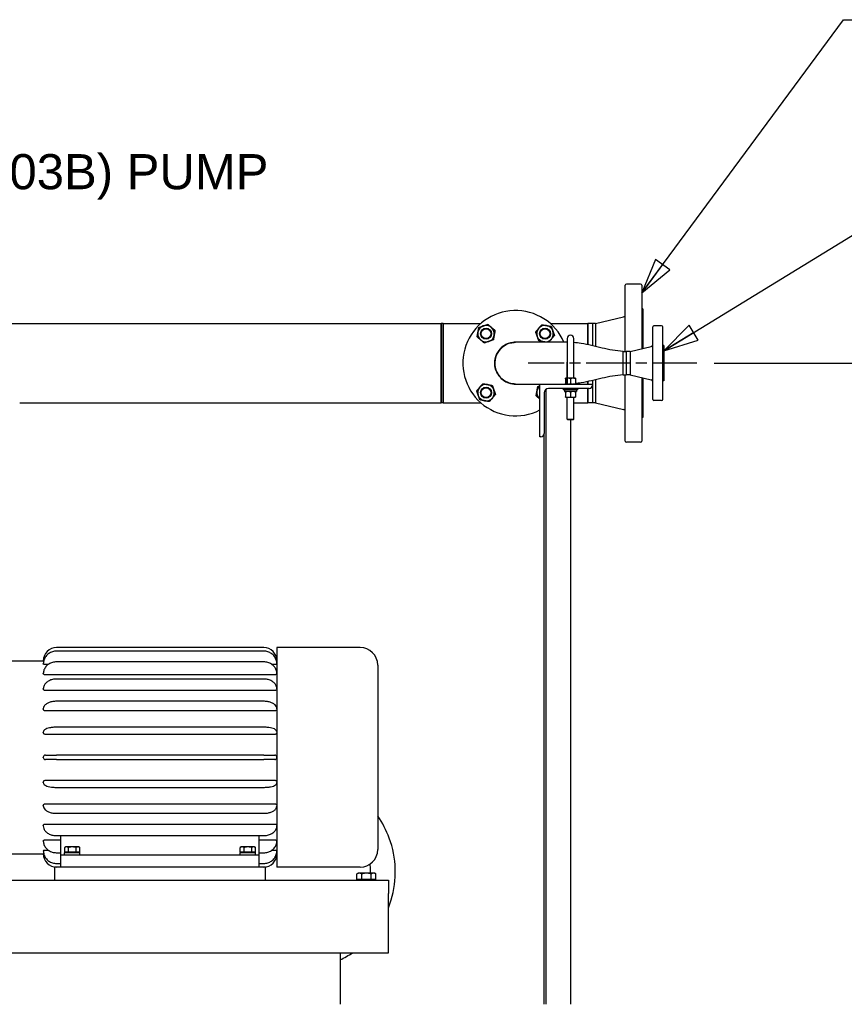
# Model space of a CAD drawing. Header units: inches. Extents: x 4 to 540, y 12 to 340.
# Tile 67 of 122: x 304 to 351, y 115 to 171. Entities that reach past the tile are written whole.
import ezdxf

# ---------------------------------------------------------------- set-up
doc = ezdxf.new("R2010")
doc.units = ezdxf.units.IN
doc.header["$LTSCALE"] = 16
doc.header["$MEASUREMENT"] = 0
doc.linetypes.add('CHAIN', pattern=[0.7087, 0.4724, -0.0591, 0.1181, -0.0591])
doc.layers.get('0').update_dxf_attribs({"lineweight": 25})
doc.layers.get('DEFPOINTS').update_dxf_attribs({"lineweight": 25})
doc.layers.add('CENTER', color=7, linetype='CHAIN', lineweight=25)
doc.layers.add('DIMEN', color=7, linetype='Continuous', lineweight=25)
doc.styles.get("Standard").update_dxf_attribs({"font": 'arial.ttf'})
doc.dimstyles.new('DEFAULT-ANSI', dxfattribs={"dimscale": 16, "dimtxt": 0.125, "dimasz": 0.1875, "dimexe": 0.125, "dimexo": 0.0625, "dimgap": 0.031496, "dimtad": 0, "dimtih": 1, "dimtoh": 1, "dimrnd": 1e-08, "dimzin": 4, "dimdsep": 46, "dimtxsty": 'Standard', "dimblk": 'Filled-1', "dimcen": 0.09, "dimdle": 0.393701, "dimclrd": 256, "dimclre": 256, "dimclrt": 256, "dimadec": 0, "dimazin": 1, "dimtfac": 1.504, "dimtofl": 0, "dimtmove": 0, "dimatfit": 3, "dimldrblk": 'Filled-1', "dimfxl": 1, "dimtolj": 1, "dimtzin": 4, "dimlwd": 25, "dimlwe": 25, "dimarcsym": 0})
doc.dimstyles.new('DEFAULT-ANSI$7', dxfattribs={"dimscale": 16, "dimtxt": 0.125, "dimasz": 0.125, "dimexe": 0.125, "dimexo": 0.0625, "dimgap": 0.031496, "dimtad": 0, "dimtih": 1, "dimtoh": 1, "dimrnd": 1e-08, "dimzin": 4, "dimdsep": 46, "dimtxsty": 'Standard', "dimblk": 'Filled-1', "dimcen": 0.09, "dimdle": 0.393701, "dimclrd": 256, "dimclre": 256, "dimclrt": 256, "dimadec": 0, "dimazin": 1, "dimtfac": 1.504, "dimtofl": 0, "dimtmove": 0, "dimatfit": 3, "dimldrblk": 'Filled-1', "dimfxl": 1, "dimtolj": 1, "dimtzin": 4, "dimlwd": 25, "dimlwe": 25, "dimarcsym": 0})

# ---------------------------------------------------------------- blocks, each defined once
blk = doc.blocks.new('Filled-1')
at = {"color": 0}
for p, q in [((0, 0), (-1, 0.25)), ((-1, 0.25), (-1, -0.25)), ((-1, 0), (0, 0)), ((-1, -0.25), (0, 0))]:
    blk.add_line(p, q, dxfattribs=at)
at = {"color": 0, "flags": 128}
blk.add_lwpolyline([(-1, -0.25), (0, 0), (-1, 0.25), (-1, -0.25)], dxfattribs=at)
at = {"color": 0}
blk.add_solid([(-1, -0.25), (0, 0), (-1, 0.25), (-1, -0.25)], dxfattribs=at)
blk = doc.blocks.new('*D41')
at = {"layer": 'DEFPOINTS', "color": 0, "linetype": 'Continuous'}
for p in [(342.282, 151.641), (341.262, 102.719), (358.9, 102.719)]:
    blk.add_point(p, dxfattribs=at)
at = {"layer": 'DIMEN', "linetype": 'Continuous', "lineweight": 25}
for p, q in [((343.282, 151.641), (360.9, 151.641)), ((358.9, 148.641), (358.9, 128.705)), ((358.9, 105.719), (358.9, 125.655)), ((342.262, 102.719), (360.9, 102.719))]:
    blk.add_line(p, q, dxfattribs=at)
at = {"layer": 'DIMEN', "linetype": 'Continuous', "lineweight": 25, "xscale": 3, "yscale": 3, "zscale": 3}
for p, rotation in [((358.9, 151.641), 90), ((358.9, 102.719), 270)]:
    blk.add_blockref('Filled-1', p, dxfattribs=dict(at, rotation=rotation))
at = {"layer": 'DIMEN', "linetype": 'Continuous', "lineweight": 25, "insert": (355.495, 128.201), "char_height": 2, "attachment_point": 1}
blk.add_mtext('\\A1;48.92', dxfattribs=at)

msp = doc.modelspace()

# ---------------------------------------------------------------- linework, layer by layer
for p, q in [((338.214, 152.301), (338.214, 156.079)), ((339.089, 156.141), (338.277, 156.141)), ((339.152, 156.079), (339.152, 152.458)), ((339.214, 154.735), (339.152, 154.735)), ((339.214, 154.735), (339.214, 152.473)), ((336.527, 153.891), (338.119, 154.274)), ((303.234, 153.891), (327.724, 153.891)), ((327.724, 153.891), (327.724, 149.391)), ((327.724, 151.641), (327.724, 153.891)), ((327.849, 153.891), (327.724, 153.891)), ((327.849, 149.391), (327.849, 153.891)), ((327.849, 153.891), (329.985, 153.891)), ((327.849, 153.891), (327.849, 151.641)), ((333.954, 153.891), (336.089, 153.891)), ((336.089, 153.891), (336.089, 152.687)), ((336.089, 152.687), (336.089, 153.891)), ((336.347, 153.891), (336.089, 153.891)), ((336.347, 153.891), (336.347, 152.631)), ((336.527, 153.891), (336.347, 153.891)), ((336.347, 153.891), (336.347, 152.631)), ((336.527, 153.891), (336.527, 152.59)), ((339.782, 149.579), (339.782, 153.704)), ((340.282, 153.766), (339.844, 153.766)), ((340.344, 153.704), (340.344, 149.579)), ((334.907, 153.047), (334.907, 151.641)), ((335.282, 151.641), (335.282, 153.047)), ((334.899, 152.829), (331.97, 152.829)), ((334.899, 152.829), (334.907, 152.829)), ((338.501, 152.301), (339.686, 152.587)), ((340.407, 152.641), (340.344, 152.641)), ((340.407, 152.641), (340.407, 150.641)), ((338.094, 150.981), (338.094, 152.301)), ((338.094, 150.981), (338.094, 152.301)), ((338.094, 152.301), (338.275, 152.301)), ((338.275, 152.301), (338.275, 150.981)), ((338.501, 152.301), (338.275, 152.301)), ((338.275, 152.301), (338.275, 150.981)), ((338.501, 152.301), (338.501, 150.981)), ((327.724, 149.391), (327.724, 151.641)), ((327.849, 151.641), (327.849, 149.391)), ((334.907, 150.782), (334.907, 151.641)), ((335.282, 150.782), (335.282, 151.641)), ((338.094, 150.981), (338.275, 150.981)), ((338.214, 147.204), (338.214, 150.981)), ((338.501, 150.981), (338.275, 150.981)), ((338.501, 150.981), (339.686, 150.695)), ((339.152, 150.824), (339.152, 147.204)), ((339.214, 150.809), (339.214, 148.547)), ((331.97, 150.454), (333.344, 150.454)), ((333.344, 147.454), (333.344, 150.454)), ((333.344, 150.454), (336.344, 150.454)), ((334.954, 150.782), (334.813, 150.782)), ((334.813, 150.757), (334.813, 150.479)), ((335.235, 150.782), (334.954, 150.782)), ((335.094, 150.757), (335.094, 150.479)), ((335.376, 150.782), (335.235, 150.782)), ((335.376, 150.757), (335.376, 150.479)), ((336.089, 150.595), (336.089, 150.454)), ((336.089, 150.454), (336.089, 150.595)), ((336.344, 150.454), (336.344, 150.394)), ((336.347, 150.651), (336.347, 149.391)), ((336.347, 150.651), (336.347, 149.391)), ((336.527, 150.693), (336.527, 149.391)), ((340.407, 150.641), (340.344, 150.641)), ((333.594, 149.954), (333.594, 147.644)), ((333.692, 150.152), (333.692, 115.139)), ((336.154, 150.204), (333.844, 150.204)), ((334.688, 150.204), (334.688, 150.119)), ((335.5, 150.119), (334.688, 150.119)), ((334.754, 150.107), (334.754, 150.036)), ((335.423, 150.025), (334.766, 150.025)), ((334.813, 149.999), (334.813, 149.722)), ((334.813, 149.696), (334.954, 149.696)), ((334.907, 148.46), (334.907, 149.696)), ((334.954, 149.696), (335.235, 149.696)), ((335.094, 149.999), (335.094, 149.722)), ((335.235, 149.696), (335.376, 149.696)), ((335.282, 148.46), (335.282, 149.696)), ((335.376, 149.999), (335.376, 149.722)), ((335.434, 150.107), (335.434, 150.036)), ((335.5, 150.204), (335.5, 150.119)), ((336.089, 150.204), (336.089, 149.391)), ((336.089, 149.391), (336.089, 150.204)), ((303.734, 149.391), (327.724, 149.391)), ((327.849, 149.391), (327.724, 149.391)), ((327.849, 149.391), (329.985, 149.391)), ((335.282, 149.391), (336.089, 149.391)), ((336.347, 149.391), (336.089, 149.391)), ((336.527, 149.391), (336.347, 149.391)), ((336.527, 149.391), (338.119, 149.008)), ((340.282, 149.516), (339.844, 149.516)), ((334.907, 148.46), (335.282, 148.46)), ((334.944, 148.422), (334.907, 148.46)), ((335.244, 148.422), (334.944, 148.422)), ((335.107, 115.139), (335.107, 148.422)), ((335.244, 148.422), (335.282, 148.46)), ((339.214, 148.547), (339.152, 148.547)), ((333.404, 147.454), (333.344, 147.454)), ((333.594, 115.139), (333.594, 147.644)), ((339.089, 147.141), (338.277, 147.141)), ((317.629, 135.451), (305.829, 135.451)), ((317.629, 135.243), (305.829, 135.243)), ((318.379, 135.451), (318.379, 122.951)), ((323.119, 135.451), (318.379, 135.451)), ((302.979, 134.701), (305.079, 134.701)), ((305.079, 134.701), (305.079, 134.701)), ((317.629, 134.632), (305.829, 134.632)), ((305.079, 134.514), (305.079, 134.515)), ((305.079, 134.512), (305.079, 134.514)), ((305.079, 134.512), (305.079, 134.512)), ((305.351, 134.48), (305.199, 134.48)), ((318.259, 134.48), (318.107, 134.48)), ((324.119, 134.451), (324.119, 123.951)), ((305.079, 133.964), (305.079, 133.967)), ((305.079, 133.962), (305.079, 133.964)), ((305.079, 133.962), (305.079, 133.962)), ((318.259, 133.9), (305.199, 133.9)), ((317.629, 133.659), (305.829, 133.659)), ((305.079, 133.09), (305.079, 133.094)), ((305.079, 133.087), (305.079, 133.09)), ((305.079, 133.087), (305.079, 133.087)), ((318.259, 133.001), (305.199, 133.001)), ((317.629, 132.39), (305.829, 132.39)), ((305.079, 131.951), (305.079, 131.955)), ((305.079, 131.947), (305.079, 131.951)), ((305.079, 131.947), (305.079, 131.947)), ((318.259, 131.842), (305.199, 131.842)), ((305.079, 130.625), (305.079, 130.629)), ((305.079, 130.62), (305.079, 130.625)), ((317.629, 130.912), (305.829, 130.912)), ((318.259, 130.503), (305.199, 130.503)), ((305.079, 129.201), (305.079, 129.206)), ((305.079, 129.196), (305.079, 129.201)), ((305.199, 129.326), (305.829, 129.326)), ((305.829, 129.076), (305.199, 129.076)), ((317.629, 129.326), (305.829, 129.326)), ((305.829, 129.076), (317.629, 129.076)), ((317.629, 129.326), (318.259, 129.326)), ((318.259, 129.076), (317.629, 129.076)), ((305.199, 127.899), (318.259, 127.899)), ((305.079, 127.778), (305.079, 127.782)), ((305.079, 127.773), (305.079, 127.778)), ((305.829, 127.49), (317.629, 127.49)), ((305.079, 126.455), (305.079, 126.455)), ((305.079, 126.451), (305.079, 126.455)), ((305.079, 126.447), (305.079, 126.451)), ((305.199, 126.56), (318.259, 126.56)), ((305.829, 126.012), (317.629, 126.012)), ((305.079, 125.315), (305.079, 125.315)), ((305.079, 125.312), (305.079, 125.315)), ((305.079, 125.308), (305.079, 125.312)), ((305.199, 125.401), (318.259, 125.401)), ((305.199, 124.502), (306.079, 124.502)), ((305.829, 124.743), (317.629, 124.743)), ((306.079, 123.651), (306.079, 124.743)), ((317.379, 123.651), (317.379, 124.743)), ((317.379, 124.502), (318.259, 124.502)), ((305.079, 124.44), (305.079, 124.44)), ((305.079, 124.438), (305.079, 124.44)), ((305.079, 124.435), (305.079, 124.438)), ((305.079, 123.89), (305.079, 123.89)), ((305.079, 123.888), (305.079, 123.89)), ((305.079, 123.887), (305.079, 123.888)), ((305.199, 123.922), (305.351, 123.922)), ((306.354, 124.099), (306.296, 124.066)), ((306.296, 123.808), (306.296, 124.066)), ((306.405, 124.099), (306.354, 124.099)), ((306.729, 124.099), (306.405, 124.099)), ((306.513, 123.808), (306.513, 124.066)), ((307.054, 124.099), (306.729, 124.099)), ((306.946, 123.808), (306.946, 124.066)), ((307.104, 124.099), (307.054, 124.099)), ((307.104, 124.099), (307.162, 124.066)), ((307.162, 123.808), (307.162, 124.066)), ((316.354, 124.099), (316.296, 124.066)), ((316.296, 123.808), (316.296, 124.066)), ((316.405, 124.099), (316.354, 124.099)), ((316.729, 124.099), (316.405, 124.099)), ((316.513, 123.808), (316.513, 124.066)), ((317.054, 124.099), (316.729, 124.099)), ((316.946, 123.808), (316.946, 124.066)), ((317.104, 124.099), (317.054, 124.099)), ((317.104, 124.099), (317.162, 124.066)), ((317.162, 123.808), (317.162, 124.066)), ((318.107, 123.922), (318.259, 123.922)), ((302.979, 123.701), (305.079, 123.701)), ((305.079, 123.701), (305.079, 123.701)), ((305.829, 123.77), (306.079, 123.77)), ((306.079, 123.651), (317.379, 123.651)), ((306.079, 122.951), (306.079, 123.651)), ((306.295, 123.665), (306.295, 123.762)), ((306.405, 123.808), (306.296, 123.808)), ((306.309, 123.776), (307.147, 123.776)), ((306.354, 123.808), (306.354, 123.776)), ((306.513, 123.808), (306.405, 123.808)), ((306.729, 123.808), (306.513, 123.808)), ((306.946, 123.808), (306.729, 123.808)), ((307.054, 123.808), (306.946, 123.808)), ((307.162, 123.808), (307.054, 123.808)), ((307.104, 123.808), (307.104, 123.776)), ((307.162, 123.665), (307.162, 123.762)), ((316.295, 123.665), (316.295, 123.762)), ((316.405, 123.808), (316.296, 123.808)), ((316.309, 123.776), (317.147, 123.776)), ((316.354, 123.808), (316.354, 123.776)), ((316.513, 123.808), (316.405, 123.808)), ((316.729, 123.808), (316.513, 123.808)), ((316.946, 123.808), (316.729, 123.808)), ((317.054, 123.808), (316.946, 123.808)), ((317.162, 123.808), (317.054, 123.808)), ((317.104, 123.808), (317.104, 123.776)), ((317.162, 123.665), (317.162, 123.762)), ((317.379, 123.77), (317.629, 123.77)), ((317.379, 122.951), (317.379, 123.651)), ((305.729, 122.201), (305.729, 122.951)), ((317.729, 122.951), (305.729, 122.951)), ((305.829, 123.159), (306.079, 123.159)), ((317.379, 123.159), (317.629, 123.159)), ((317.729, 122.201), (317.729, 122.951)), ((323.119, 122.951), (318.379, 122.951)), ((323.01, 122.604), (322.938, 122.562)), ((322.938, 122.241), (322.938, 122.562)), ((323.073, 122.241), (322.938, 122.241)), ((323.073, 122.604), (323.01, 122.604)), ((323.01, 122.241), (323.01, 122.201)), ((323.479, 122.604), (323.073, 122.604)), ((323.209, 122.241), (323.073, 122.241)), ((323.209, 122.241), (323.209, 122.562)), ((323.479, 122.241), (323.209, 122.241)), ((323.886, 122.604), (323.479, 122.604)), ((323.75, 122.241), (323.479, 122.241)), ((323.75, 122.241), (323.75, 122.562)), ((323.886, 122.241), (323.75, 122.241)), ((323.948, 122.604), (323.886, 122.604)), ((324.021, 122.241), (323.886, 122.241)), ((323.948, 122.604), (324.021, 122.562)), ((323.948, 122.241), (323.948, 122.201)), ((324.021, 122.241), (324.021, 122.562)), ((276.729, 122.201), (324.729, 122.201)), ((324.729, 122.201), (324.729, 121.451)), ((324.729, 118.076), (324.729, 121.451)), ((276.729, 118.076), (324.729, 118.076)), ((321.979, 118.076), (321.979, 115.139))]:
    msp.add_line(p, q)
for centre, radius in [((330.29, 153.32), 0.313), ((330.29, 153.32), 0.281), ((333.649, 153.32), 0.313), ((333.649, 153.32), 0.281), ((330.29, 149.962), 0.313), ((330.29, 149.962), 0.281)]:
    msp.add_circle(centre, radius)
for centre, radius, start, end in [((338.277, 156.079), 0.0625, 90, 180), ((339.089, 156.079), 0.0625, 0, 90), ((331.969, 151.641), 3, 23.318, 297.2796), ((338.089, 154.396), 0.125, 283.5359, 0), ((330.29, 153.32), 0.469, 109.5343, 169.5343), ((330.29, 153.32), 0.469, 49.5343, 109.5343), ((330.29, 153.32), 0.469, 349.5343, 49.5343), ((333.649, 153.32), 0.469, 139.5343, 199.5343), ((333.649, 153.32), 0.469, 79.5343, 139.5343), ((333.649, 153.32), 0.469, 19.5343, 79.5343), ((339.844, 153.704), 0.0625, 90, 180), ((340.282, 153.704), 0.0625, 0, 90), ((330.29, 153.32), 0.469, 169.5343, 229.5343), ((330.29, 153.32), 0.469, 289.5343, 349.5343), ((333.649, 153.32), 0.469, 199.5343, 259.5343), ((333.649, 153.32), 0.469, 319.5343, 19.5343), ((335.094, 153.047), 0.187, 0, 180), ((330.29, 153.32), 0.469, 229.5343, 289.5343), ((331.969, 151.641), 1.19, 86.2854, 273.7146), ((331.969, 151.641), 1.19, 135, 273.7146), ((331.969, 151.641), 1.19, 90.046, 135), ((331.969, 151.641), 1.19, 86.2854, 90.046), ((333.649, 153.32), 0.469, 259.5343, 319.5343), ((339.657, 152.708), 0.125, 283.5486, 0), ((330.29, 149.962), 0.469, 139.5343, 199.5343), ((330.29, 149.962), 0.469, 79.5343, 139.5343), ((330.29, 149.962), 0.469, 19.5343, 79.5343), ((333.649, 149.962), 0.469, 130.4919, 169.5343), ((336.154, 150.394), 0.19, 270, 0), ((339.657, 150.574), 0.125, 0, 76.4514), ((330.29, 149.962), 0.469, 199.5343, 259.5343), ((330.29, 149.962), 0.469, 319.5343, 19.5343), ((333.649, 149.962), 0.469, 169.5343, 229.5081), ((333.844, 149.954), 0.25, 90, 180), ((334.766, 150.107), 0.0118, 90, 180), ((334.766, 150.036), 0.0118, 180, 270), ((335.423, 150.107), 0.0118, 0, 90), ((335.423, 150.036), 0.0118, 270, 0), ((330.29, 149.962), 0.469, 259.5343, 319.5343), ((339.844, 149.579), 0.0625, 180, 270), ((340.282, 149.579), 0.0625, 270, 0), ((338.089, 148.886), 0.125, 0, 76.4641), ((333.404, 147.644), 0.19, 270, 0), ((338.277, 147.204), 0.0625, 180, 270), ((339.089, 147.204), 0.0625, 270, 0), ((305.829, 134.701), 0.75, 90, 180), ((317.629, 134.701), 0.75, 0, 90), ((323.119, 134.451), 1, 0, 90), ((305.199, 129.206), 0.12, 90, 180), ((305.199, 129.196), 0.12, 180, 270), ((318.259, 129.206), 0.12, 0, 90), ((318.259, 129.196), 0.12, 270, 0), ((323.119, 123.951), 1, 270, 0), ((305.829, 123.701), 0.75, 180, 270), ((306.309, 123.762), 0.0143, 90, 180), ((306.309, 123.665), 0.0143, 180, 270), ((316.309, 123.762), 0.0143, 90, 180), ((316.309, 123.665), 0.0143, 180, 270), ((317.629, 123.701), 0.75, 270, 0)]:
    msp.add_arc(centre, radius, start, end)
for points, weights in [([(329.829, 153.406), (329.852, 153.529), (329.878, 153.672)], [1, 1.0930923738, 1.10906450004]), ([(329.878, 153.672), (330.015, 153.72), (330.133, 153.762)], [1.10906450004, 1.0930923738, 1]), ([(330.133, 153.762), (330.252, 153.804), (330.388, 153.853)], [1, 1.0930923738, 1.10906450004]), ([(330.388, 153.853), (330.499, 153.759), (330.594, 153.677)], [1.10906450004, 1.0930923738, 1]), ([(330.594, 153.677), (330.69, 153.596), (330.8, 153.501)], [1, 1.0930923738, 1.10906450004]), ([(333.116, 153.419), (333.211, 153.529), (333.292, 153.625)], [1.10906450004, 1.0930923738, 1]), ([(333.292, 153.625), (333.374, 153.72), (333.468, 153.831)], [1, 1.0930923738, 1.10906450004]), ([(333.468, 153.831), (333.61, 153.804), (333.734, 153.781)], [1.10906450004, 1.0930923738, 1]), ([(333.734, 153.781), (333.857, 153.759), (334, 153.732)], [1, 1.0930923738, 1.10906450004]), ([(334, 153.732), (334.049, 153.596), (334.09, 153.477)], [1.10906450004, 1.0930923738, 1]), ([(329.78, 153.139), (329.806, 153.282), (329.829, 153.406)], [1.10906450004, 1.0930923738, 1]), ([(329.986, 152.964), (329.89, 153.045), (329.78, 153.139)], [1, 1.0930923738, 1.10906450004]), ([(330.751, 153.235), (330.728, 153.112), (330.702, 152.969)], [1, 1.0930923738, 1.10906450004]), ([(330.8, 153.501), (330.774, 153.359), (330.751, 153.235)], [1.10906450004, 1.0930923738, 1]), ([(333.207, 153.164), (333.165, 153.282), (333.116, 153.419)], [1, 1.0930923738, 1.10906450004]), ([(333.297, 152.909), (333.249, 153.045), (333.207, 153.164)], [1.10906450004, 1.0930923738, 1]), ([(334.181, 153.222), (334.087, 153.112), (334.005, 153.016)], [1.10906450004, 1.0930923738, 1]), ([(334.09, 153.477), (334.132, 153.359), (334.181, 153.222)], [1, 1.0930923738, 1.10906450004]), ([(330.192, 152.788), (330.081, 152.882), (329.986, 152.964)], [1.10906450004, 1.0930923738, 1]), ([(330.447, 152.879), (330.328, 152.837), (330.192, 152.788)], [1, 1.0930923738, 1.10906450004]), ([(330.702, 152.969), (330.565, 152.921), (330.447, 152.879)], [1.10906450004, 1.0930923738, 1]), ([(333.564, 152.859), (333.44, 152.882), (333.297, 152.909)], [1, 1.0930923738, 1.10906450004]), ([(333.731, 152.829), (333.645, 152.844), (333.564, 152.859)], [1.08725802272, 1.05924835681, 1]), ([(334.005, 153.016), (333.93, 152.928), (333.845, 152.829)], [1, 1.08521387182, 1.10580865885]), ([(329.758, 150.06), (329.852, 150.17), (329.933, 150.266)], [1.10906450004, 1.0930923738, 1]), ([(329.933, 150.266), (330.015, 150.361), (330.109, 150.472)], [1, 1.0930923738, 1.10906450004]), ([(330.109, 150.472), (330.252, 150.445), (330.375, 150.423)], [1.10906450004, 1.0930923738, 1]), ([(330.375, 150.423), (330.499, 150.4), (330.641, 150.373)], [1, 1.0930923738, 1.10906450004]), ([(330.641, 150.373), (330.69, 150.237), (330.732, 150.118)], [1.10906450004, 1.0930923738, 1]), ([(333.188, 150.047), (333.211, 150.17), (333.237, 150.313)], [1, 1.0930923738, 1.10906450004]), ([(333.237, 150.313), (333.293, 150.333), (333.344, 150.351)], [1.10906450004, 1.10244741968, 1.08259376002]), ([(334.954, 150.782), (334.888, 150.782), (334.813, 150.757)], [1, 1.0930923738, 1.10906450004]), ([(334.813, 150.757), (334.813, 150.782), (334.813, 150.782)], [1.10906450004, 1.0930923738, 1]), ([(334.813, 150.479), (334.888, 150.454), (334.954, 150.454)], [1.10906450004, 1.0930923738, 1]), ([(334.813, 150.454), (334.813, 150.454), (334.813, 150.479)], [1, 1.0930923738, 1.10906450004]), ([(335.094, 150.757), (335.019, 150.782), (334.954, 150.782)], [1.10906450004, 1.0930923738, 1]), ([(334.954, 150.454), (335.019, 150.454), (335.094, 150.479)], [1, 1.0930923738, 1.10906450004]), ([(335.235, 150.782), (335.17, 150.782), (335.094, 150.757)], [1, 1.0930923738, 1.10906450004]), ([(335.094, 150.479), (335.17, 150.454), (335.235, 150.454)], [1.10906450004, 1.0930923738, 1]), ([(335.376, 150.757), (335.3, 150.782), (335.235, 150.782)], [1.10906450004, 1.0930923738, 1]), ([(335.235, 150.454), (335.3, 150.454), (335.376, 150.479)], [1, 1.0930923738, 1.10906450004]), ([(335.376, 150.782), (335.376, 150.782), (335.376, 150.757)], [1, 1.0930923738, 1.10906450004]), ([(335.376, 150.479), (335.376, 150.454), (335.376, 150.454)], [1.10906450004, 1.0930923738, 1]), ([(329.848, 149.805), (329.806, 149.923), (329.758, 150.06)], [1, 1.0930923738, 1.10906450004]), ([(329.939, 149.55), (329.89, 149.687), (329.848, 149.805)], [1.10906450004, 1.0930923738, 1]), ([(330.822, 149.863), (330.728, 149.753), (330.647, 149.657)], [1.10906450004, 1.0930923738, 1]), ([(330.732, 150.118), (330.774, 150), (330.822, 149.863)], [1, 1.0930923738, 1.10906450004]), ([(333.139, 149.781), (333.165, 149.923), (333.188, 150.047)], [1.10906450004, 1.0930923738, 1]), ([(333.344, 149.605), (333.249, 149.687), (333.139, 149.781)], [1.00014568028, 1.09310487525, 1.10906450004]), ([(334.954, 150.025), (334.888, 150.025), (334.813, 149.999)], [1, 1.0930923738, 1.10906450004]), ([(334.813, 149.999), (334.813, 150.025), (334.813, 150.025)], [1.10906450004, 1.0930923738, 1]), ([(334.813, 149.722), (334.888, 149.696), (334.954, 149.696)], [1.10906450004, 1.0930923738, 1]), ([(334.813, 149.696), (334.813, 149.696), (334.813, 149.722)], [1, 1.0930923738, 1.10906450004]), ([(335.094, 149.999), (335.019, 150.025), (334.954, 150.025)], [1.10906450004, 1.0930923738, 1]), ([(334.954, 149.696), (335.019, 149.696), (335.094, 149.722)], [1, 1.0930923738, 1.10906450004]), ([(335.235, 150.025), (335.17, 150.025), (335.094, 149.999)], [1, 1.0930923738, 1.10906450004]), ([(335.094, 149.722), (335.17, 149.696), (335.235, 149.696)], [1.10906450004, 1.0930923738, 1]), ([(335.376, 149.999), (335.3, 150.025), (335.235, 150.025)], [1.10906450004, 1.0930923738, 1]), ([(335.235, 149.696), (335.3, 149.696), (335.376, 149.722)], [1, 1.0930923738, 1.10906450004]), ([(335.376, 150.025), (335.376, 150.025), (335.376, 149.999)], [1, 1.0930923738, 1.10906450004]), ([(335.376, 149.722), (335.376, 149.696), (335.376, 149.696)], [1.10906450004, 1.0930923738, 1]), ([(330.205, 149.501), (330.081, 149.524), (329.939, 149.55)], [1, 1.0930923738, 1.10906450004]), ([(330.471, 149.452), (330.328, 149.478), (330.205, 149.501)], [1.10906450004, 1.0930923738, 1]), ([(330.647, 149.657), (330.565, 149.562), (330.471, 149.452)], [1, 1.0930923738, 1.10906450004]), ([(306.405, 124.099), (306.354, 124.099), (306.296, 124.066)], [1, 1.0379548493, 1]), ([(306.513, 124.066), (306.455, 124.099), (306.405, 124.099)], [1, 1.0379548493, 1]), ([(306.729, 124.099), (306.629, 124.099), (306.513, 124.066)], [1, 1.0379548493, 1]), ([(306.946, 124.066), (306.83, 124.099), (306.729, 124.099)], [1, 1.0379548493, 1]), ([(307.054, 124.099), (307.004, 124.099), (306.946, 124.066)], [1, 1.0379548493, 1]), ([(307.162, 124.066), (307.104, 124.099), (307.054, 124.099)], [1, 1.0379548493, 1]), ([(316.405, 124.099), (316.354, 124.099), (316.296, 124.066)], [1, 1.0379548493, 1]), ([(316.513, 124.066), (316.455, 124.099), (316.405, 124.099)], [1, 1.0379548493, 1]), ([(316.729, 124.099), (316.629, 124.099), (316.513, 124.066)], [1, 1.0379548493, 1]), ([(316.946, 124.066), (316.83, 124.099), (316.729, 124.099)], [1, 1.0379548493, 1]), ([(317.054, 124.099), (317.004, 124.099), (316.946, 124.066)], [1, 1.0379548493, 1]), ([(317.162, 124.066), (317.104, 124.099), (317.054, 124.099)], [1, 1.0379548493, 1]), ([(323.073, 122.604), (323.01, 122.604), (322.938, 122.562)], [1, 1.0379548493, 1]), ([(323.209, 122.562), (323.136, 122.604), (323.073, 122.604)], [1, 1.0379548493, 1]), ([(323.479, 122.604), (323.354, 122.604), (323.209, 122.562)], [1, 1.0379548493, 1]), ([(323.75, 122.562), (323.605, 122.604), (323.479, 122.604)], [1, 1.0379548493, 1]), ([(323.886, 122.604), (323.823, 122.604), (323.75, 122.562)], [1, 1.0379548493, 1]), ([(324.021, 122.562), (323.948, 122.604), (323.886, 122.604)], [1, 1.0379548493, 1])]:
    msp.add_rational_spline(points, weights, degree=2)
for points, knots in [([(331.97, 150.454), (331.852, 150.454), (331.733, 150.471), (331.459, 150.556), (331.309, 150.64), (331.064, 150.857), (330.966, 150.988), (330.826, 151.282), (330.787, 151.448), (330.779, 151.794), (330.816, 151.975), (330.965, 152.297), (331.073, 152.438), (331.343, 152.665), (331.506, 152.749), (331.774, 152.816), (331.872, 152.828), (331.969, 152.829)], [-8.704808, -8.704808, -8.704808, -8.704808, -7.875496, -7.875496, -6.6975, -6.6975, -5.579306, -5.579306, -4.415028, -4.415028, -3.151371, -3.151371, -1.935573, -1.935573, -0.684377, -0.684377, 0, 0, 0, 0]), ([(331.969, 152.829), (331.872, 152.828), (331.774, 152.816), (331.506, 152.749), (331.343, 152.665), (331.073, 152.438), (330.965, 152.297), (330.816, 151.975), (330.779, 151.794), (330.787, 151.448), (330.826, 151.282), (330.966, 150.988), (331.064, 150.857), (331.309, 150.64), (331.459, 150.556), (331.733, 150.471), (331.852, 150.454), (331.97, 150.454)], [0, 0, 0, 0, 0.684377, 0.684377, 1.935573, 1.935573, 3.151371, 3.151371, 4.415028, 4.415028, 5.579306, 5.579306, 6.6975, 6.6975, 7.875496, 7.875496, 8.704808, 8.704808, 8.704808, 8.704808]), ([(334.899, 152.829), (334.899, 152.828), (334.899, 152.816), (334.898, 152.749), (334.898, 152.665), (334.898, 152.438), (334.898, 152.297), (334.898, 151.975), (334.898, 151.794), (334.898, 151.448), (334.898, 151.282), (334.898, 151.001), (334.898, 150.882), (334.898, 150.782)], [-17.41445, -17.41445, -17.41445, -17.41445, -16.730073, -16.730073, -15.478877, -15.478877, -14.263079, -14.263079, -12.999422, -12.999422, -11.835144, -11.835144, -10.82075, -10.82075, -10.82075, -10.82075]), ([(334.899, 152.829), (334.899, 152.828), (334.899, 152.816), (334.898, 152.749), (334.898, 152.665), (334.898, 152.438), (334.898, 152.297), (334.898, 151.975), (334.898, 151.794), (334.898, 151.448), (334.898, 151.282), (334.898, 150.988), (334.898, 150.857), (334.898, 150.64), (334.898, 150.556), (334.899, 150.471), (334.899, 150.453), (334.899, 150.454), (334.899, 150.454), (334.9, 150.472), (334.9, 150.557), (334.901, 150.641), (334.901, 150.859), (334.902, 150.989), (334.902, 151.295), (334.903, 151.475), (334.903, 151.669), (334.903, 151.683), (334.903, 151.698)], [0, 0, 0, 0, 0.342101, 0.342101, 0.967539, 0.967539, 1.575282, 1.575282, 2.206949, 2.206949, 2.788939, 2.788939, 3.347893, 3.347893, 3.93674, 3.93674, 4.352498, 4.352498, 4.352498, 4.768256, 4.768256, 5.35743, 5.35743, 5.915677, 5.915677, 6.542768, 6.542768, 6.5937, 6.5937, 6.5937, 6.5937]), ([(338.094, 152.301), (337.892, 152.321), (337.69, 152.345), (337.29, 152.415), (337.091, 152.458), (336.695, 152.55), (336.496, 152.598), (336.099, 152.687), (335.9, 152.728), (335.561, 152.782), (335.422, 152.799), (335.282, 152.813)], [0, 0, 0, 0, 1.548727, 1.548727, 3.097455, 3.097455, 4.646182, 4.646182, 6.194909, 6.194909, 7.265482, 7.265482, 7.265482, 7.265482]), ([(338.094, 150.981), (337.892, 150.961), (337.69, 150.937), (337.29, 150.867), (337.091, 150.824), (336.695, 150.732), (336.496, 150.684), (336.099, 150.595), (335.9, 150.554), (335.592, 150.505), (335.484, 150.49), (335.376, 150.479)], [0, 0, 0, 0, 1.548727, 1.548727, 3.097455, 3.097455, 4.646182, 4.646182, 6.194909, 6.194909, 7.02608, 7.02608, 7.02608, 7.02608]), ([(305.829, 135.243), (305.751, 135.243), (305.673, 135.232), (305.524, 135.185), (305.454, 135.15), (305.327, 135.061), (305.27, 135.006), (305.177, 134.883), (305.141, 134.814), (305.092, 134.668), (305.079, 134.592), (305.079, 134.515)], [4.712389, 4.712389, 4.712389, 4.712389, 5.026548, 5.026548, 5.340708, 5.340708, 5.654867, 5.654867, 5.969026, 5.969026, 6.283185, 6.283185, 6.283185, 6.283185]), ([(318.379, 134.515), (318.379, 134.592), (318.367, 134.668), (318.318, 134.814), (318.281, 134.883), (318.189, 135.006), (318.132, 135.061), (318.005, 135.15), (317.934, 135.185), (317.786, 135.232), (317.707, 135.243), (317.629, 135.243)], [3.141593, 3.141593, 3.141593, 3.141593, 3.455752, 3.455752, 3.769911, 3.769911, 4.08407, 4.08407, 4.39823, 4.39823, 4.712389, 4.712389, 4.712389, 4.712389]), ([(305.104, 134.7), (305.098, 134.701), (305.093, 134.701), (305.082, 134.701), (305.079, 134.701), (305.079, 134.701)], [0.2690207, 0.2690207, 0.2690207, 0.2690207, 0.3444551, 0.3444551, 0.4592741, 0.4592741, 0.4592741, 0.4592741]), ([(305.829, 134.632), (305.752, 134.632), (305.676, 134.622), (305.529, 134.58), (305.459, 134.55), (305.332, 134.47), (305.275, 134.421), (305.181, 134.308), (305.143, 134.245), (305.093, 134.111), (305.08, 134.041), (305.079, 133.969), (305.079, 133.968), (305.079, 133.967)], [4.712389, 4.712389, 4.712389, 4.712389, 5.026548, 5.026548, 5.340708, 5.340708, 5.654867, 5.654867, 5.969026, 5.969026, 6.278275, 6.278275, 6.283185, 6.283185, 6.283185, 6.283185]), ([(318.379, 133.967), (318.379, 134.036), (318.367, 134.106), (318.319, 134.238), (318.283, 134.301), (318.191, 134.414), (318.135, 134.463), (318.009, 134.545), (317.94, 134.577), (317.793, 134.62), (317.717, 134.631), (317.636, 134.632), (317.633, 134.632), (317.629, 134.632)], [3.141593, 3.141593, 3.141593, 3.141593, 3.446684, 3.446684, 3.755715, 3.755715, 4.069874, 4.069874, 4.384033, 4.384033, 4.698192, 4.698192, 4.712389, 4.712389, 4.712389, 4.712389]), ([(318.379, 134.701), (318.379, 134.701), (318.376, 134.701), (318.366, 134.701), (318.361, 134.701), (318.355, 134.7)], [0.4592702, 0.4592702, 0.4592702, 0.4592702, 0.5740888, 0.5740888, 0.6495235, 0.6495235, 0.6495235, 0.6495235]), ([(305.199, 134.48), (305.184, 134.48), (305.168, 134.481), (305.139, 134.484), (305.125, 134.487), (305.104, 134.493), (305.095, 134.496), (305.082, 134.504), (305.079, 134.508), (305.079, 134.512)], [0, 0, 0, 0, 0.1148181, 0.1148181, 0.2296362, 0.2296362, 0.3444551, 0.3444551, 0.4592741, 0.4592741, 0.4592741, 0.4592741]), ([(318.379, 134.512), (318.379, 134.508), (318.376, 134.504), (318.364, 134.496), (318.355, 134.493), (318.334, 134.487), (318.32, 134.484), (318.29, 134.481), (318.274, 134.48), (318.259, 134.48)], [0.4592702, 0.4592702, 0.4592702, 0.4592702, 0.5740888, 0.5740888, 0.6889075, 0.6889075, 0.8037259, 0.8037259, 0.9185443, 0.9185443, 0.9185443, 0.9185443]), ([(305.199, 133.9), (305.184, 133.9), (305.168, 133.902), (305.139, 133.908), (305.125, 133.913), (305.104, 133.924), (305.095, 133.931), (305.082, 133.946), (305.079, 133.954), (305.079, 133.962)], [0, 0, 0, 0, 0.1148181, 0.1148181, 0.2296362, 0.2296362, 0.3444551, 0.3444551, 0.4592741, 0.4592741, 0.4592741, 0.4592741]), ([(305.829, 133.659), (305.754, 133.659), (305.68, 133.651), (305.536, 133.618), (305.467, 133.593), (305.341, 133.528), (305.284, 133.488), (305.188, 133.395), (305.148, 133.341), (305.096, 133.226), (305.081, 133.166), (305.079, 133.101), (305.079, 133.097), (305.079, 133.094)], [4.712389, 4.712389, 4.712389, 4.712389, 5.026548, 5.026548, 5.340708, 5.340708, 5.654867, 5.654867, 5.969026, 5.969026, 6.264767, 6.264767, 6.283185, 6.283185, 6.283185, 6.283185]), ([(318.379, 133.094), (318.379, 133.151), (318.368, 133.208), (318.323, 133.318), (318.29, 133.37), (318.203, 133.465), (318.148, 133.508), (318.027, 133.578), (317.96, 133.605), (317.819, 133.644), (317.744, 133.655), (317.656, 133.659), (317.643, 133.659), (317.629, 133.659)], [3.141593, 3.141593, 3.141593, 3.141593, 3.420963, 3.420963, 3.713654, 3.713654, 4.027814, 4.027814, 4.341973, 4.341973, 4.656132, 4.656132, 4.712389, 4.712389, 4.712389, 4.712389]), ([(318.379, 133.962), (318.379, 133.954), (318.376, 133.946), (318.364, 133.931), (318.355, 133.924), (318.334, 133.913), (318.32, 133.908), (318.29, 133.902), (318.274, 133.9), (318.259, 133.9)], [0.4592702, 0.4592702, 0.4592702, 0.4592702, 0.5740888, 0.5740888, 0.6889075, 0.6889075, 0.8037259, 0.8037259, 0.9185443, 0.9185443, 0.9185443, 0.9185443]), ([(305.199, 133.001), (305.184, 133.001), (305.168, 133.003), (305.139, 133.012), (305.125, 133.018), (305.104, 133.034), (305.095, 133.043), (305.082, 133.065), (305.079, 133.076), (305.079, 133.087)], [0, 0, 0, 0, 0.1148181, 0.1148181, 0.2296362, 0.2296362, 0.3444551, 0.3444551, 0.4592741, 0.4592741, 0.4592741, 0.4592741]), ([(318.379, 133.087), (318.379, 133.076), (318.376, 133.065), (318.364, 133.043), (318.355, 133.034), (318.334, 133.018), (318.32, 133.012), (318.29, 133.003), (318.274, 133.001), (318.259, 133.001)], [0.4592702, 0.4592702, 0.4592702, 0.4592702, 0.5740891, 0.5740891, 0.6889081, 0.6889081, 0.8037262, 0.8037262, 0.9185443, 0.9185443, 0.9185443, 0.9185443]), ([(305.829, 132.39), (305.757, 132.39), (305.685, 132.385), (305.546, 132.362), (305.479, 132.345), (305.357, 132.301), (305.301, 132.273), (305.203, 132.206), (305.161, 132.166), (305.102, 132.075), (305.083, 132.025), (305.08, 131.967), (305.079, 131.961), (305.079, 131.955)], [4.712389, 4.712389, 4.712389, 4.712389, 5.026548, 5.026548, 5.340708, 5.340708, 5.654867, 5.654867, 5.969026, 5.969026, 6.250951, 6.250951, 6.283185, 6.283185, 6.283185, 6.283185]), ([(318.379, 131.955), (318.379, 131.997), (318.37, 132.038), (318.333, 132.118), (318.305, 132.155), (318.23, 132.227), (318.18, 132.26), (318.068, 132.315), (318.005, 132.337), (317.873, 132.37), (317.803, 132.381), (317.697, 132.389), (317.663, 132.39), (317.629, 132.39)], [3.141593, 3.141593, 3.141593, 3.141593, 3.365958, 3.365958, 3.62195, 3.62195, 3.936109, 3.936109, 4.250268, 4.250268, 4.564428, 4.564428, 4.712389, 4.712389, 4.712389, 4.712389]), ([(305.199, 131.842), (305.184, 131.842), (305.168, 131.845), (305.139, 131.855), (305.125, 131.864), (305.104, 131.882), (305.095, 131.894), (305.082, 131.92), (305.079, 131.934), (305.079, 131.947)], [0, 0, 0, 0, 0.1148181, 0.1148181, 0.2296362, 0.2296362, 0.3444551, 0.3444551, 0.4592741, 0.4592741, 0.4592741, 0.4592741]), ([(318.379, 131.947), (318.379, 131.934), (318.376, 131.92), (318.364, 131.894), (318.355, 131.882), (318.334, 131.864), (318.32, 131.855), (318.29, 131.845), (318.274, 131.842), (318.259, 131.842)], [0.4592702, 0.4592702, 0.4592702, 0.4592702, 0.5740888, 0.5740888, 0.6889075, 0.6889075, 0.8037259, 0.8037259, 0.9185443, 0.9185443, 0.9185443, 0.9185443]), ([(305.829, 130.912), (305.76, 130.912), (305.691, 130.91), (305.558, 130.898), (305.495, 130.89), (305.379, 130.868), (305.326, 130.855), (305.233, 130.822), (305.192, 130.803), (305.137, 130.759), (305.12, 130.742), (305.09, 130.694), (305.079, 130.662), (305.079, 130.629)], [4.712389, 4.712389, 4.712389, 4.712389, 5.026548, 5.026548, 5.340708, 5.340708, 5.654867, 5.654867, 5.969026, 5.969026, 6.125486, 6.125486, 6.283185, 6.283185, 6.283185, 6.283185]), ([(305.199, 130.503), (305.184, 130.503), (305.168, 130.506), (305.139, 130.518), (305.125, 130.527), (305.104, 130.548), (305.095, 130.561), (305.082, 130.59), (305.079, 130.605), (305.079, 130.62)], [0, 0, 0, 0, 0.1148181, 0.1148181, 0.2296362, 0.2296362, 0.3444551, 0.3444551, 0.4592741, 0.4592741, 0.4592741, 0.4592741]), ([(318.379, 130.629), (318.379, 130.653), (318.374, 130.677), (318.354, 130.721), (318.339, 130.74), (318.298, 130.781), (318.269, 130.799), (318.195, 130.834), (318.148, 130.85), (318.042, 130.877), (317.983, 130.887), (317.856, 130.903), (317.789, 130.908), (317.69, 130.912), (317.66, 130.912), (317.629, 130.912)], [3.141593, 3.141593, 3.141593, 3.141593, 3.257036, 3.257036, 3.394424, 3.394424, 3.632459, 3.632459, 3.946618, 3.946618, 4.260777, 4.260777, 4.574937, 4.574937, 4.712389, 4.712389, 4.712389, 4.712389]), ([(318.379, 130.62), (318.379, 130.605), (318.376, 130.59), (318.364, 130.561), (318.355, 130.548), (318.334, 130.527), (318.32, 130.518), (318.29, 130.506), (318.274, 130.503), (318.259, 130.503)], [0.4592702, 0.4592702, 0.4592702, 0.4592702, 0.5740888, 0.5740888, 0.6889075, 0.6889075, 0.8037259, 0.8037259, 0.9185443, 0.9185443, 0.9185443, 0.9185443]), ([(305.079, 127.782), (305.079, 127.797), (305.082, 127.812), (305.095, 127.841), (305.104, 127.854), (305.125, 127.875), (305.139, 127.884), (305.168, 127.896), (305.184, 127.899), (305.199, 127.899)], [-0.4592741, -0.4592741, -0.4592741, -0.4592741, -0.3444551, -0.3444551, -0.2296362, -0.2296362, -0.1148181, -0.1148181, 0, 0, 0, 0]), ([(318.259, 127.899), (318.274, 127.899), (318.29, 127.896), (318.32, 127.884), (318.334, 127.875), (318.355, 127.854), (318.364, 127.841), (318.376, 127.812), (318.379, 127.797), (318.379, 127.782)], [0.9185443, 0.9185443, 0.9185443, 0.9185443, 1.0333627, 1.0333627, 1.1481811, 1.1481811, 1.2629997, 1.2629997, 1.3778184, 1.3778184, 1.3778184, 1.3778184]), ([(305.079, 127.773), (305.079, 127.749), (305.085, 127.725), (305.105, 127.681), (305.119, 127.662), (305.161, 127.621), (305.19, 127.603), (305.263, 127.568), (305.31, 127.552), (305.417, 127.525), (305.476, 127.515), (305.603, 127.499), (305.67, 127.494), (305.769, 127.49), (305.799, 127.49), (305.829, 127.49)], [6.283185, 6.283185, 6.283185, 6.283185, 6.398628, 6.398628, 6.536016, 6.536016, 6.774051, 6.774051, 7.088211, 7.088211, 7.40237, 7.40237, 7.716529, 7.716529, 7.853982, 7.853982, 7.853982, 7.853982]), ([(317.629, 127.49), (317.699, 127.49), (317.768, 127.492), (317.9, 127.504), (317.964, 127.512), (318.08, 127.534), (318.133, 127.547), (318.226, 127.58), (318.267, 127.599), (318.322, 127.643), (318.339, 127.661), (318.368, 127.708), (318.379, 127.74), (318.379, 127.773)], [1.570796, 1.570796, 1.570796, 1.570796, 1.884956, 1.884956, 2.199115, 2.199115, 2.513274, 2.513274, 2.827433, 2.827433, 2.983893, 2.983893, 3.141593, 3.141593, 3.141593, 3.141593]), ([(305.079, 126.455), (305.079, 126.468), (305.082, 126.482), (305.095, 126.508), (305.104, 126.52), (305.125, 126.539), (305.139, 126.547), (305.168, 126.557), (305.184, 126.56), (305.199, 126.56)], [-0.4592741, -0.4592741, -0.4592741, -0.4592741, -0.3444551, -0.3444551, -0.2296362, -0.2296362, -0.1148181, -0.1148181, 0, 0, 0, 0]), ([(305.079, 126.447), (305.079, 126.405), (305.089, 126.364), (305.125, 126.284), (305.154, 126.247), (305.229, 126.175), (305.279, 126.142), (305.391, 126.087), (305.453, 126.065), (305.586, 126.032), (305.656, 126.021), (305.761, 126.013), (305.795, 126.012), (305.829, 126.012)], [0, 0, 0, 0, 0.224365, 0.224365, 0.480357, 0.480357, 0.794516, 0.794516, 1.108676, 1.108676, 1.422835, 1.422835, 1.570796, 1.570796, 1.570796, 1.570796]), ([(317.629, 126.012), (317.702, 126.012), (317.774, 126.017), (317.913, 126.04), (317.979, 126.057), (318.102, 126.101), (318.158, 126.129), (318.256, 126.196), (318.298, 126.236), (318.357, 126.327), (318.375, 126.377), (318.379, 126.435), (318.379, 126.441), (318.379, 126.447)], [1.570796, 1.570796, 1.570796, 1.570796, 1.884956, 1.884956, 2.199115, 2.199115, 2.513274, 2.513274, 2.827433, 2.827433, 3.109358, 3.109358, 3.141593, 3.141593, 3.141593, 3.141593]), ([(318.259, 126.56), (318.274, 126.56), (318.29, 126.557), (318.32, 126.547), (318.334, 126.539), (318.355, 126.52), (318.364, 126.508), (318.376, 126.482), (318.379, 126.468), (318.379, 126.455)], [0.9185443, 0.9185443, 0.9185443, 0.9185443, 1.0333627, 1.0333627, 1.1481811, 1.1481811, 1.2629997, 1.2629997, 1.3778184, 1.3778184, 1.3778184, 1.3778184]), ([(324.729, 120.629), (324.788, 120.777), (324.841, 120.927), (325.059, 121.652), (325.139, 122.252), (325.102, 123.445), (324.986, 124.038), (324.615, 125.045), (324.392, 125.47), (324.119, 125.86)], [2.7676686, 2.7676686, 2.7676686, 2.7676686, 2.8527038, 2.8527038, 3.1717847, 3.1717847, 3.4906788, 3.4906788, 3.7445031, 3.7445031, 3.7445031, 3.7445031]), ([(305.079, 125.315), (305.079, 125.326), (305.082, 125.338), (305.095, 125.359), (305.104, 125.368), (305.125, 125.384), (305.139, 125.39), (305.168, 125.399), (305.184, 125.401), (305.199, 125.401)], [-0.4592741, -0.4592741, -0.4592741, -0.4592741, -0.3444551, -0.3444551, -0.2296362, -0.2296362, -0.1148181, -0.1148181, 0, 0, 0, 0]), ([(305.079, 125.308), (305.079, 125.251), (305.091, 125.194), (305.135, 125.084), (305.169, 125.032), (305.256, 124.937), (305.31, 124.894), (305.432, 124.824), (305.499, 124.797), (305.64, 124.758), (305.714, 124.747), (305.803, 124.743), (305.816, 124.743), (305.829, 124.743)], [0, 0, 0, 0, 0.279371, 0.279371, 0.572062, 0.572062, 0.886221, 0.886221, 1.20038, 1.20038, 1.514539, 1.514539, 1.570796, 1.570796, 1.570796, 1.570796]), ([(317.629, 124.743), (317.704, 124.743), (317.779, 124.751), (317.923, 124.784), (317.992, 124.809), (318.117, 124.874), (318.174, 124.914), (318.271, 125.008), (318.31, 125.062), (318.363, 125.176), (318.378, 125.236), (318.379, 125.301), (318.379, 125.305), (318.379, 125.308)], [1.570796, 1.570796, 1.570796, 1.570796, 1.884956, 1.884956, 2.199115, 2.199115, 2.513274, 2.513274, 2.827433, 2.827433, 3.123174, 3.123174, 3.141593, 3.141593, 3.141593, 3.141593]), ([(318.259, 125.401), (318.274, 125.401), (318.29, 125.399), (318.32, 125.39), (318.334, 125.384), (318.355, 125.368), (318.364, 125.359), (318.376, 125.338), (318.379, 125.326), (318.379, 125.315)], [0.9185443, 0.9185443, 0.9185443, 0.9185443, 1.0333624, 1.0333624, 1.1481805, 1.1481805, 1.2629994, 1.2629994, 1.3778184, 1.3778184, 1.3778184, 1.3778184]), ([(305.079, 124.44), (305.079, 124.448), (305.082, 124.456), (305.095, 124.471), (305.104, 124.478), (305.125, 124.489), (305.139, 124.494), (305.168, 124.5), (305.184, 124.502), (305.199, 124.502)], [-0.4592741, -0.4592741, -0.4592741, -0.4592741, -0.3444551, -0.3444551, -0.2296362, -0.2296362, -0.1148181, -0.1148181, 0, 0, 0, 0]), ([(318.259, 124.502), (318.274, 124.502), (318.29, 124.5), (318.32, 124.494), (318.334, 124.489), (318.355, 124.478), (318.364, 124.471), (318.376, 124.456), (318.379, 124.448), (318.379, 124.44)], [0.9185443, 0.9185443, 0.9185443, 0.9185443, 1.0333627, 1.0333627, 1.1481811, 1.1481811, 1.2629997, 1.2629997, 1.3778184, 1.3778184, 1.3778184, 1.3778184]), ([(305.079, 124.435), (305.079, 124.366), (305.092, 124.296), (305.14, 124.164), (305.176, 124.101), (305.268, 123.988), (305.324, 123.939), (305.449, 123.857), (305.519, 123.825), (305.665, 123.782), (305.742, 123.771), (305.822, 123.77), (305.826, 123.77), (305.829, 123.77)], [0, 0, 0, 0, 0.305091, 0.305091, 0.614122, 0.614122, 0.928281, 0.928281, 1.242441, 1.242441, 1.5566, 1.5566, 1.570796, 1.570796, 1.570796, 1.570796]), ([(305.079, 123.89), (305.079, 123.894), (305.082, 123.898), (305.095, 123.906), (305.104, 123.909), (305.125, 123.915), (305.139, 123.918), (305.168, 123.921), (305.184, 123.922), (305.199, 123.922)], [-0.4592741, -0.4592741, -0.4592741, -0.4592741, -0.3444551, -0.3444551, -0.2296362, -0.2296362, -0.1148181, -0.1148181, 0, 0, 0, 0]), ([(305.079, 123.887), (305.079, 123.81), (305.092, 123.734), (305.141, 123.588), (305.177, 123.519), (305.27, 123.396), (305.327, 123.341), (305.454, 123.252), (305.524, 123.217), (305.673, 123.171), (305.751, 123.159), (305.829, 123.159)], [0, 0, 0, 0, 0.314159, 0.314159, 0.628319, 0.628319, 0.942478, 0.942478, 1.256637, 1.256637, 1.570796, 1.570796, 1.570796, 1.570796]), ([(317.629, 123.77), (317.706, 123.77), (317.783, 123.78), (317.93, 123.822), (318, 123.853), (318.127, 123.932), (318.184, 123.981), (318.278, 124.094), (318.316, 124.157), (318.366, 124.291), (318.379, 124.362), (318.379, 124.433), (318.379, 124.434), (318.379, 124.435)], [1.570796, 1.570796, 1.570796, 1.570796, 1.884956, 1.884956, 2.199115, 2.199115, 2.513274, 2.513274, 2.827433, 2.827433, 3.136682, 3.136682, 3.141593, 3.141593, 3.141593, 3.141593]), ([(317.629, 123.159), (317.707, 123.159), (317.786, 123.171), (317.934, 123.217), (318.005, 123.252), (318.132, 123.341), (318.189, 123.396), (318.281, 123.519), (318.318, 123.588), (318.367, 123.734), (318.379, 123.81), (318.379, 123.887)], [1.570796, 1.570796, 1.570796, 1.570796, 1.884956, 1.884956, 2.199115, 2.199115, 2.513274, 2.513274, 2.827433, 2.827433, 3.141593, 3.141593, 3.141593, 3.141593]), ([(318.259, 123.922), (318.274, 123.922), (318.29, 123.921), (318.32, 123.918), (318.334, 123.915), (318.355, 123.909), (318.364, 123.906), (318.376, 123.898), (318.379, 123.894), (318.379, 123.89)], [0.9185443, 0.9185443, 0.9185443, 0.9185443, 1.0333627, 1.0333627, 1.1481811, 1.1481811, 1.2629997, 1.2629997, 1.3778184, 1.3778184, 1.3778184, 1.3778184]), ([(305.079, 123.701), (305.079, 123.701), (305.082, 123.701), (305.093, 123.701), (305.098, 123.701), (305.104, 123.702)], [-0.4592741, -0.4592741, -0.4592741, -0.4592741, -0.3444551, -0.3444551, -0.2690207, -0.2690207, -0.2690207, -0.2690207]), ([(307.162, 123.762), (307.162, 123.764), (307.161, 123.766), (307.16, 123.769), (307.159, 123.771), (307.156, 123.773), (307.155, 123.774), (307.151, 123.776), (307.149, 123.776), (307.147, 123.776)], [0.21497365, 0.21497365, 0.21497365, 0.21497365, 0.22835326, 0.22835326, 0.2417662, 0.2417662, 0.255221, 0.255221, 0.26871299, 0.26871299, 0.26871299, 0.26871299]), ([(307.147, 123.651), (307.149, 123.651), (307.151, 123.651), (307.155, 123.653), (307.156, 123.654), (307.159, 123.656), (307.16, 123.658), (307.161, 123.661), (307.162, 123.664), (307.162, 123.665)], [0.1612343, 0.1612343, 0.1612343, 0.1612343, 0.17472629, 0.17472629, 0.18818109, 0.18818109, 0.20159403, 0.20159403, 0.21497365, 0.21497365, 0.21497365, 0.21497365]), ([(317.162, 123.762), (317.162, 123.764), (317.161, 123.766), (317.16, 123.769), (317.159, 123.771), (317.156, 123.773), (317.155, 123.774), (317.151, 123.776), (317.149, 123.776), (317.147, 123.776)], [0.21497365, 0.21497365, 0.21497365, 0.21497365, 0.22835326, 0.22835326, 0.2417662, 0.2417662, 0.255221, 0.255221, 0.26871299, 0.26871299, 0.26871299, 0.26871299]), ([(317.147, 123.651), (317.149, 123.651), (317.151, 123.651), (317.155, 123.653), (317.156, 123.654), (317.159, 123.656), (317.16, 123.658), (317.161, 123.661), (317.162, 123.664), (317.162, 123.665)], [0.1612343, 0.1612343, 0.1612343, 0.1612343, 0.17472629, 0.17472629, 0.18818109, 0.18818109, 0.20159403, 0.20159403, 0.21497365, 0.21497365, 0.21497365, 0.21497365]), ([(318.355, 123.702), (318.361, 123.701), (318.366, 123.701), (318.376, 123.701), (318.379, 123.701), (318.379, 123.701)], [1.187565, 1.187565, 1.187565, 1.187565, 1.2629997, 1.2629997, 1.3778184, 1.3778184, 1.3778184, 1.3778184]), ([(323.709, 122.604), (323.71, 122.668), (323.71, 122.731), (323.705, 122.906), (323.698, 123.016), (323.685, 123.127)], [3.1236798, 3.1236798, 3.1236798, 3.1236798, 3.1692725, 3.1692725, 3.2489169, 3.2489169, 3.2489169, 3.2489169])]:
    msp.add_open_spline(points, degree=3, knots=knots)
for points in [[(331.969, 152.829), (331.97, 152.829), (331.97, 152.829), (331.97, 152.829)], [(331.97, 152.829), (331.97, 152.829), (331.97, 152.829), (331.969, 152.829)], [(334.899, 152.829), (334.899, 152.829), (334.899, 152.829), (334.899, 152.829)], [(334.899, 152.829), (334.899, 152.829), (334.899, 152.829), (334.899, 152.829)], [(321.979, 117.664), (322.224, 117.784), (322.46, 117.922), (322.684, 118.076)]]:
    msp.add_open_spline(points, degree=3)
at = {"layer": 'CENTER', "linetype": 'CHAIN', "ltscale": 0.333116}
msp.add_line((342.282, 151.641), (332.685, 151.641), dxfattribs=at)

# ---------------------------------------------------------------- texts
at = {"layer": 'DIMEN', "insert": (297.872, 163.543), "char_height": 2, "width": 20.02896, "attachment_point": 1}
msp.add_mtext('{(P-203B) PUMP}', dxfattribs=at)

# ---------------------------------------------------------------- dimensions: what is measured, and where the dimension line sits
at = {"layer": 'DIMEN', "linetype": 'Continuous', "lineweight": 25}
dim = msp.add_linear_dim(base=(358.9, 102.719), p1=(342.282, 151.641), p2=(341.262, 102.719), angle=270, dimstyle='DEFAULT-ANSI', override={"dimdec": 2, "dimtp": 0, "dimtm": 0, "dimtdec": 2, "dimatfit": 1}, dxfattribs=at)
dim.commit()
dim.dimension.update_dxf_attribs({"geometry": '*D41', "text_midpoint": (358.9, 127.18), "dimtype": 160})

# ---------------------------------------------------------------- leaders
at = {"layer": 'DIMEN', "linetype": 'Continuous', "lineweight": 25, "annotation_type": 0, "has_hookline": 1, "hookline_direction": 0}
for points, text_width in [([(339.152, 155.645), (350.65, 171.196), (352.65, 171.196)], 10.831), ([(284.167, 134.701), (295.368, 162.543), (297.368, 162.543)], 19.738), ([(340.407, 152.339), (354.706, 161.098), (356.706, 161.098)], 22.577), ([(346.399, 109.71), (363.85, 119.092), (365.85, 119.092)], 18.514)]:
    msp.add_leader(points, dimstyle='DEFAULT-ANSI$7', override={"dimtad": 0}, dxfattribs=dict(at, text_width=text_width))

doc.saveas('drawing.dxf')
